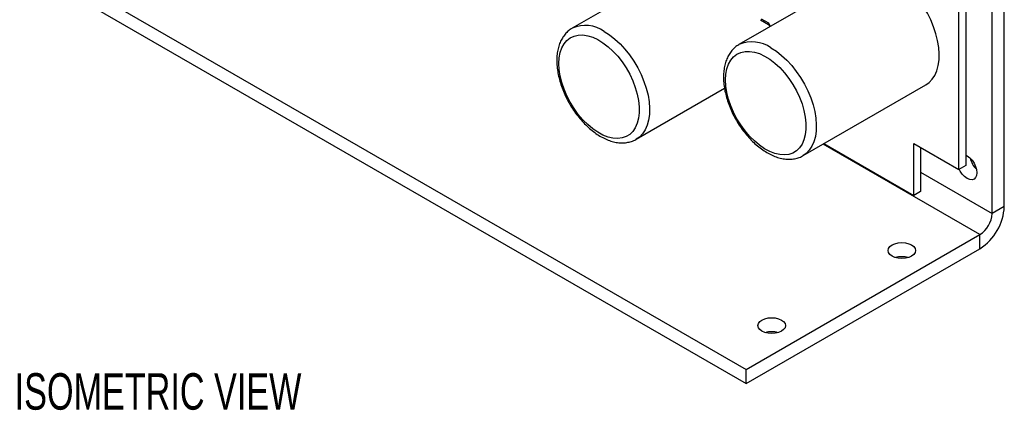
# Model space of a CAD drawing. Header units: inches. Extents: x 1 to 129, y 1 to 99.
# Tile 7 of 13: x 32.18 to 41.17, y 19.83 to 23.4. Entities that reach past the tile are written whole.
import ezdxf

# ---------------------------------------------------------------- set-up
doc = ezdxf.new("R2010")
doc.units = ezdxf.units.IN
doc.header["$LTSCALE"] = 4
doc.header["$MEASUREMENT"] = 0
doc.layers.add('TEXT', color=140, linetype='Continuous', lineweight=25)
doc.styles.add('SLDTEXTSTYLE0', font='TXT', dxfattribs={"width": 0.7})

msp = doc.modelspace()

# ---------------------------------------------------------------- linework, layer by layer
for p, q in [((41.1709, 21.6914), (41.1709, 26.7418)), ((41.0595, 21.6272), (41.0595, 26.6775)), ((40.757, 22.0299), (40.757, 26.1119)), ((40.8183, 26.1473), (40.8183, 22.0652)), ((38.3486, 23.9673), (37.2265, 23.3196)), ((32.4568, 23.872), (38.8139, 20.2022)), ((32.4568, 23.7434), (38.8139, 20.0736)), ((39.8705, 23.8175), (38.7484, 23.1697)), ((38.9454, 23.3977), (39.0197, 23.3548)), ((39.0206, 23.3656), (38.9551, 23.4034)), ((37.2245, 23.3184), (37.2265, 23.3196)), ((39.0188, 23.3565), (39.0275, 23.3396)), ((39.038, 23.3369), (39.0206, 23.3656)), ((39.0275, 23.3396), (39.0317, 23.3332)), ((38.7463, 23.1685), (38.7484, 23.1697)), ((37.8118, 22.3058), (38.6172, 22.7707)), ((39.3337, 22.1559), (40.4557, 22.8037)), ((40.9482, 21.4343), (39.5159, 22.2611)), ((39.5234, 22.2654), (40.3443, 21.7915)), ((40.3443, 22.2681), (40.757, 22.0299)), ((40.3443, 21.7915), (40.3443, 22.2681)), ((40.4055, 22.2328), (40.4055, 21.8269)), ((40.8183, 22.0652), (40.757, 22.0299)), ((40.4055, 22.0047), (41.0595, 21.6272)), ((40.4055, 21.8269), (40.3443, 21.7915)), ((41.1709, 21.6914), (41.0595, 21.6272)), ((38.8139, 20.2022), (40.9482, 21.4343)), ((40.9482, 21.3057), (40.9482, 21.4343)), ((38.8139, 20.0736), (40.9482, 21.3057)), ((38.8139, 20.0736), (38.8139, 20.2022))]:
    msp.add_line(p, q)
at = {"flags": 128}
for points in [[(40.4557, 22.8037), (40.4845, 22.8239), (40.5131, 22.8534), (40.5368, 22.8893), (40.5552, 22.9312), (40.5681, 22.9783), (40.5754, 23.0301), (40.5768, 23.0859), (40.5724, 23.1448), (40.5623, 23.2061), (40.5466, 23.2688), (40.5256, 23.3321), (40.4994, 23.3951), (40.4685, 23.4569), (40.4333, 23.5166), (40.3943, 23.5735), (40.3521, 23.6266), (40.3072, 23.6754), (40.2603, 23.719), (40.2121, 23.7569), (40.1631, 23.7885)], [(37.5192, 23.2906), (37.5681, 23.259), (37.6164, 23.2211), (37.6633, 23.1775), (37.7082, 23.1288), (37.7504, 23.0756), (37.7894, 23.0187), (37.8245, 22.959), (37.8554, 22.8972), (37.8816, 22.8342), (37.9027, 22.7709), (37.9184, 22.7082), (37.9285, 22.6469), (37.9329, 22.588), (37.9314, 22.5323), (37.9242, 22.4804), (37.9112, 22.4333), (37.8928, 22.3914), (37.8691, 22.3555), (37.8405, 22.326), (37.8115, 22.3056)], [(37.1053, 22.9972), (37.1083, 23.0496), (37.1173, 23.0977), (37.1321, 23.1406), (37.1525, 23.1777), (37.1781, 23.2084), (37.2086, 23.2321), (37.2434, 23.2485), (37.2819, 23.2573), (37.3236, 23.2584), (37.3677, 23.2517), (37.4135, 23.2373), (37.4603, 23.2155), (37.5072, 23.1867), (37.5536, 23.1512), (37.5987, 23.1098), (37.6417, 23.063), (37.6818, 23.0117), (37.7186, 22.9566), (37.7513, 22.8988), (37.7794, 22.8391), (37.8024, 22.7785), (37.8201, 22.718), (37.832, 22.6586), (37.838, 22.6013), (37.838, 22.547), (37.832, 22.4967), (37.8201, 22.4511), (37.8024, 22.411), (37.7794, 22.377), (37.7513, 22.3497), (37.7186, 22.3296), (37.6818, 22.317), (37.6417, 22.3121), (37.5987, 22.3149), (37.5536, 22.3255), (37.5072, 22.3436), (37.4603, 22.369), (37.4135, 22.4012), (37.3677, 22.4397), (37.3236, 22.4839), (37.2819, 22.5331), (37.2434, 22.5864), (37.2086, 22.6429), (37.1781, 22.7018), (37.1525, 22.7621), (37.1321, 22.8228), (37.1173, 22.8828), (37.1083, 22.9413), (37.1053, 22.9972)], [(38.6272, 22.8473), (38.6302, 22.8997), (38.6391, 22.9478), (38.654, 22.9907), (38.6743, 23.0279), (38.7, 23.0585), (38.7304, 23.0823), (38.7652, 23.0987), (38.8038, 23.1075), (38.8454, 23.1085), (38.8895, 23.1018), (38.9354, 23.0874), (38.9821, 23.0656), (39.0291, 23.0368), (39.0755, 23.0013), (39.1205, 22.9599), (39.1635, 22.9131), (39.2037, 22.8618), (39.2404, 22.8067), (39.2731, 22.7489), (39.3012, 22.6892), (39.3243, 22.6286), (39.3419, 22.5681), (39.3539, 22.5087), (39.3599, 22.4514), (39.3599, 22.3972), (39.3539, 22.3468), (39.3419, 22.3012), (39.3243, 22.2611), (39.3012, 22.2271), (39.2731, 22.1999), (39.2404, 22.1797), (39.2037, 22.1671), (39.1635, 22.1622), (39.1205, 22.165), (39.0755, 22.1756), (39.0291, 22.1937), (38.9821, 22.2191), (38.9354, 22.2513), (38.8895, 22.2898), (38.8454, 22.334), (38.8038, 22.3832), (38.7652, 22.4365), (38.7304, 22.493), (38.7, 22.552), (38.6743, 22.6122), (38.654, 22.6729), (38.6391, 22.7329), (38.6302, 22.7914), (38.6272, 22.8473)], [(39.041, 23.1407), (39.09, 23.1091), (39.1382, 23.0712), (39.1851, 23.0276), (39.23, 22.9789), (39.2722, 22.9257), (39.3112, 22.8688), (39.3464, 22.8091), (39.3773, 22.7473), (39.4035, 22.6843), (39.4246, 22.621), (39.4403, 22.5583), (39.4504, 22.4971), (39.4547, 22.4381), (39.4533, 22.3824), (39.446, 22.3306), (39.4331, 22.2834), (39.4147, 22.2416), (39.391, 22.2056), (39.3624, 22.1761), (39.3334, 22.1557)], [(40.8183, 22.1606), (40.8319, 22.1539), (40.855, 22.1371), (40.8765, 22.1145), (40.8949, 22.0875), (40.9091, 22.058), (40.918, 22.028), (40.921, 21.9996), (40.918, 21.9748), (40.9091, 21.9551), (40.8949, 21.942), (40.8765, 21.9363), (40.855, 21.9384), (40.8319, 21.9482), (40.8089, 21.965), (40.7874, 21.9877), (40.7689, 22.0147), (40.7601, 22.0317)], [(40.3242, 21.2373), (40.2982, 21.2258), (40.2678, 21.2185), (40.2352, 21.216), (40.2026, 21.2185), (40.1722, 21.2258), (40.1461, 21.2373), (40.1261, 21.2524), (40.1135, 21.2699), (40.1092, 21.2888), (40.1135, 21.3076), (40.1261, 21.3251), (40.1461, 21.3402), (40.1722, 21.3517), (40.2026, 21.359), (40.2352, 21.3615), (40.2678, 21.359), (40.2982, 21.3517), (40.3242, 21.3402), (40.3443, 21.3251), (40.3568, 21.3076), (40.3611, 21.2888), (40.3568, 21.2699), (40.3443, 21.2524), (40.3242, 21.2373)], [(39.1365, 20.5516), (39.1104, 20.5401), (39.08, 20.5328), (39.0474, 20.5303), (39.0148, 20.5328), (38.9844, 20.5401), (38.9583, 20.5516), (38.9383, 20.5667), (38.9257, 20.5842), (38.9214, 20.6031), (38.9257, 20.6219), (38.9383, 20.6394), (38.9583, 20.6545), (38.9844, 20.6661), (39.0148, 20.6733), (39.0474, 20.6758), (39.08, 20.6733), (39.1104, 20.6661), (39.1365, 20.6545), (39.1565, 20.6394), (39.1691, 20.6219), (39.1734, 20.6031), (39.1691, 20.5842), (39.1565, 20.5667), (39.1365, 20.5516)]]:
    msp.add_lwpolyline(points, dxfattribs=at)
for centre, radius, start, end in [((37.3471, 23.0446), 0.3002, 55.02315, 113.6664), ((38.8689, 22.8947), 0.3002, 55.02315, 113.6664), ((41.0605, 22.183), 0.2082, 193.54925, 226.44538), ((40.6894, 21.7123), 0.4819, 302.4763, 357.5237), ((40.8178, 21.6382), 0.242, 302.60548, 357.39452), ((40.2352, 21.0248), 0.2082, 73.57053, 106.42947), ((39.0474, 20.3391), 0.2082, 73.57053, 106.42947)]:
    msp.add_arc(centre, radius, start, end)
for points, knots in [([(37.2244, 23.3173), (37.219, 23.3143), (37.2013, 23.3046), (37.1755, 23.2815), (37.1475, 23.2489), (37.1246, 23.2108), (37.1066, 23.1679), (37.0939, 23.1203), (37.0866, 23.0686), (37.0849, 23.0134), (37.0889, 22.9556), (37.0984, 22.896), (37.1132, 22.8356), (37.133, 22.7749), (37.1576, 22.7148), (37.1866, 22.6559), (37.2197, 22.5989), (37.2564, 22.5446), (37.2964, 22.4935), (37.3392, 22.4463), (37.3843, 22.4036), (37.4314, 22.3659), (37.4799, 22.3338), (37.5294, 22.3078), (37.5794, 22.2884), (37.629, 22.2761), (37.6775, 22.2714), (37.724, 22.2741), (37.7671, 22.2849), (37.7963, 22.2958), (37.8097, 22.3049), (37.8112, 22.3059)], [0, 0, 0, 0, 0.01485, 0.04847, 0.082141, 0.116295, 0.151213, 0.186963, 0.223406, 0.260288, 0.297363, 0.334436, 0.371434, 0.408345, 0.445182, 0.481968, 0.518737, 0.55552, 0.592342, 0.629237, 0.666242, 0.703385, 0.740687, 0.778138, 0.815661, 0.853037, 0.889964, 0.926114, 0.961299, 0.995601, 1, 1, 1, 1]), ([(39.0206, 23.3656), (39.0192, 23.3628), (39.0174, 23.3588), (39.0185, 23.3571), (39.0188, 23.3566)], [0, 0, 0, 0, 0.716098, 1, 1, 1, 1]), ([(38.7463, 23.1674), (38.7409, 23.1644), (38.7231, 23.1547), (38.6973, 23.1316), (38.6694, 23.099), (38.6465, 23.0609), (38.6285, 23.018), (38.6158, 22.9704), (38.6085, 22.9187), (38.6068, 22.8635), (38.6108, 22.8057), (38.6202, 22.7462), (38.635, 22.6857), (38.6549, 22.625), (38.6795, 22.5649), (38.7085, 22.506), (38.7415, 22.4491), (38.7783, 22.3947), (38.8183, 22.3437), (38.861, 22.2965), (38.9062, 22.2537), (38.9533, 22.216), (39.0018, 22.1839), (39.0513, 22.1579), (39.1012, 22.1385), (39.1509, 22.1262), (39.1993, 22.1215), (39.2459, 22.1242), (39.289, 22.135), (39.3182, 22.146), (39.3316, 22.155), (39.3331, 22.156)], [0, 0, 0, 0, 0.01485, 0.04847, 0.082141, 0.116295, 0.151213, 0.186963, 0.223406, 0.260288, 0.297363, 0.334436, 0.371434, 0.408345, 0.445182, 0.481968, 0.518737, 0.55552, 0.592342, 0.629237, 0.666242, 0.703385, 0.740687, 0.778138, 0.815661, 0.853037, 0.889964, 0.926114, 0.961299, 0.995601, 1, 1, 1, 1])]:
    msp.add_open_spline(points, degree=3, knots=knots)

# ---------------------------------------------------------------- texts
at = {"layer": 'TEXT', "insert": (32.1369, 20.1687), "char_height": 0.333333, "attachment_point": 1, "style": 'SLDTEXTSTYLE0'}
msp.add_mtext('ISOMETRIC VIEW', dxfattribs=at)

doc.saveas('drawing.dxf')
